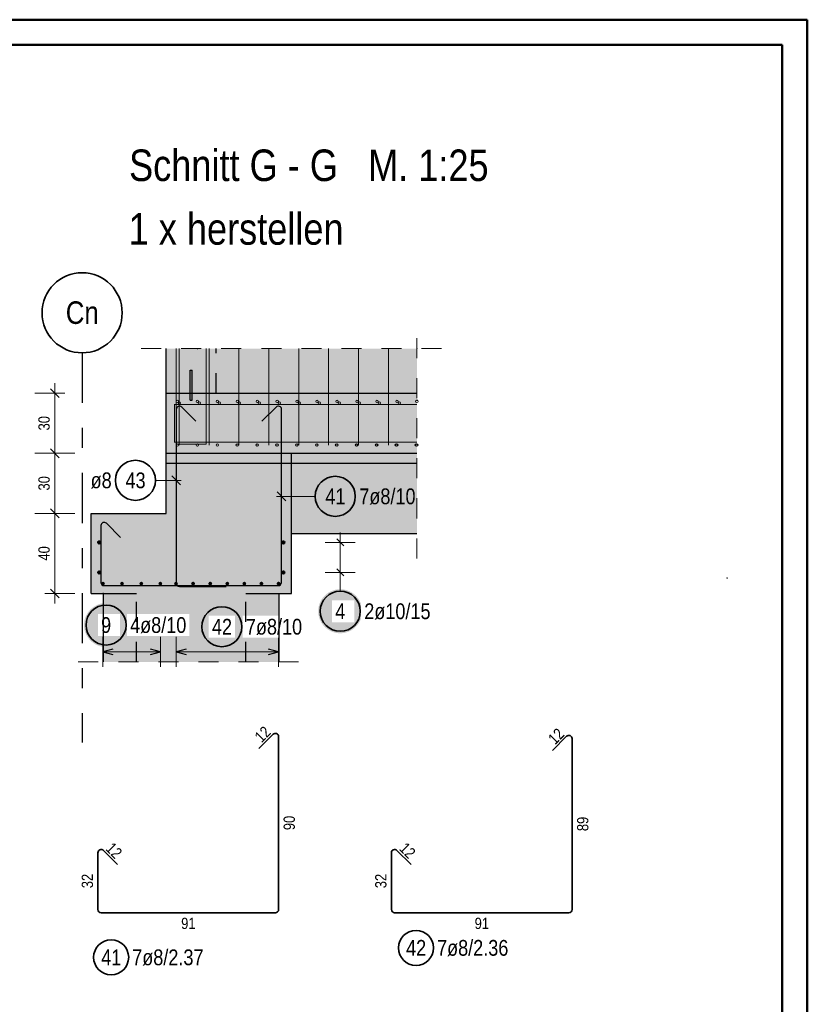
# Model space of a CAD drawing. Header units: millimetres. Extents: x -2.7 to 34.1, y -3.5 to 21.
# Tile 62 of 62: x 25.8 to 29.7, y 16.1 to 21. Entities that reach past the tile are written whole.
import ezdxf
from ezdxf.enums import TextEntityAlignment as Align

# ---------------------------------------------------------------- set-up
doc = ezdxf.new("R2010")
doc.units = ezdxf.units.MM
doc.linetypes.add('DASHDOTX2', pattern=[2, 1, -0.5, 0, -0.5])
doc.linetypes.add('HIDDEN', pattern=[0.375, 0.25, -0.125])
for name, color, linetype, lineweight in [('Achsen', 7, 'Continuous', 20), ('Nplo Bewehrung', 7, 'Continuous', 20), ('Schnittlinien', 7, 'Continuous', 20)]:
    doc.layers.add(name, color=color, linetype=linetype, lineweight=lineweight)
doc.styles.add('Arial Narrow', font='ARIALN.TTF')
doc.dimstyles.new('Arch_Strakon_dimstyle', dxfattribs={"dimtxt": 5.625, "dimasz": 1, "dimexe": 1.25, "dimexo": 0.0625, "dimgap": 1, "dimtad": 0, "dimdec": 5, "dimzin": 12, "dimdsep": 46, "dimtxsty": 'Arial Narrow', "dimblk": 'Arrowhead_Tick', "dimsah": 1, "dimcen": 0, "dimse1": 1, "dimse2": 1, "dimclrd": 6, "dimclrt": 3, "dimazin": 0, "dimtfac": 1, "dimtdec": 4, "dimtmove": 0, "dimatfit": 3, "dimldrblk": 'NONE', "dimfxl": 1, "dimtvp": 1, "dimtolj": 1, "dimtzin": 0, "dimlwd": 13, "dimarcsym": 2})

# ---------------------------------------------------------------- blocks, each defined once
blk = doc.blocks.new('Arrowhead_Tick')
at = {"color": 0, "linetype": 'Continuous', "lineweight": -2, "ltscale": 2}
for p, q in [((0, 10), (0, -5)), ((-1, 0), (0, 0)), ((5, 0), (0, 0))]:
    blk.add_line(p, q, dxfattribs=at)
at = {"color": 2, "linetype": 'Continuous', "lineweight": 35, "ltscale": 2}
blk.add_line((2.21, 2.21), (-2.21, -2.21), dxfattribs=at)
blk = doc.blocks.new('*D23')
at = {"color": 6, "linetype": 'Continuous', "lineweight": 13}
blk.add_line((25.9676, 18.1694), (25.9676, 18.5494), dxfattribs=at)
at = {"layer": 'Defpoints', "color": 0}
for p in [(25.9676, 18.5594), (26.1486, 18.5594), (26.1486, 18.1594)]:
    blk.add_point(p, dxfattribs=at)
at = {"color": 6, "lineweight": 13, "xscale": 0.01, "yscale": 0.01, "zscale": 0.01}
for p, rotation in [((25.9676, 18.5594), 90), ((25.9676, 18.1594), 270)]:
    blk.add_blockref('Arrowhead_Tick', p, dxfattribs=dict(at, rotation=rotation))
at = {"color": 3, "lineweight": 0, "insert": (25.9139, 18.3594), "char_height": 0.05625, "attachment_point": 5, "rotation": 90, "style": 'Arial Narrow'}
blk.add_mtext('\\A1;40', dxfattribs=at)
blk = doc.blocks.new('_None')
blk = doc.blocks.new('*D24')
at = {"color": 6, "linetype": 'Continuous', "lineweight": 13}
blk.add_line((25.9676, 18.5694), (25.9676, 18.8494), dxfattribs=at)
at = {"layer": 'Defpoints', "color": 0}
for p in [(25.9676, 18.8594), (26.5236, 18.8594), (26.1486, 18.5594)]:
    blk.add_point(p, dxfattribs=at)
at = {"color": 6, "lineweight": 13, "xscale": 0.01, "yscale": 0.01, "zscale": 0.01}
for p, rotation in [((25.9676, 18.8594), 90), ((25.9676, 18.5594), 270)]:
    blk.add_blockref('Arrowhead_Tick', p, dxfattribs=dict(at, rotation=rotation))
at = {"color": 3, "lineweight": 0, "insert": (25.9139, 18.7094), "char_height": 0.05625, "attachment_point": 5, "rotation": 90, "style": 'Arial Narrow'}
blk.add_mtext('\\A1;30', dxfattribs=at)
blk = doc.blocks.new('*D25')
at = {"color": 6, "linetype": 'Continuous', "lineweight": 13}
blk.add_line((25.9676, 18.8694), (25.9676, 19.1494), dxfattribs=at)
at = {"layer": 'Defpoints', "color": 0}
for p in [(25.9676, 19.1594), (26.5236, 19.1594), (26.5236, 18.8594)]:
    blk.add_point(p, dxfattribs=at)
at = {"color": 6, "lineweight": 13, "xscale": 0.01, "yscale": 0.01, "zscale": 0.01}
for p, rotation in [((25.9676, 19.1594), 90), ((25.9676, 18.8594), 270)]:
    blk.add_blockref('Arrowhead_Tick', p, dxfattribs=dict(at, rotation=rotation))
at = {"color": 3, "lineweight": 0, "insert": (25.9139, 19.0094), "char_height": 0.05625, "attachment_point": 5, "rotation": 90, "style": 'Arial Narrow'}
blk.add_mtext('\\A1;30', dxfattribs=at)

msp = doc.modelspace()

# ---------------------------------------------------------------- hatches: boundary and pattern name
at = {"lineweight": 25, "true_color": 0xd7ffd7}
for points in [[(26.680026, 19.159424), (26.680026, 19.382226), (26.523624, 19.382226), (26.523624, 19.159424)], [(27.775466, 19.159424), (27.775466, 19.382226), (26.680026, 19.382226), (26.680026, 19.159424)], [(26.523624, 18.559424), (27.148624, 18.559424), (27.148624, 18.859422), (26.523624, 18.859422)], [(27.775466, 18.459422), (27.775466, 18.859424), (27.148624, 18.859422), (27.148624, 18.459422)], [(26.148624, 18.159424), (27.148624, 18.159424), (27.148624, 18.559424), (26.148624, 18.559424)], [(26.209647, 17.816922), (27.0876, 17.816922), (27.0876, 18.159424), (26.209647, 18.159424)]]:
    msp.add_hatch(color=254, dxfattribs=at).paths.add_polyline_path(points)
at = {"lineweight": 25, "true_color": 0xff0000}
msp.add_hatch(color=1, dxfattribs=at).paths.add_polyline_path([(26.643627, 19.124422), (26.653627, 19.124422), (26.653627, 19.274422), (26.643627, 19.274422)])
at = {"lineweight": 25, "true_color": 0xcef2bf}
msp.add_hatch(color=254, dxfattribs=at).paths.add_polyline_path([(26.523624, 18.859422), (27.775466, 18.859424), (27.775466, 19.159424), (26.523624, 19.159422)])
at = {"lineweight": 25, "true_color": 0xeaffea}
for points in [[(27.775466, 18.809424), (27.775466, 18.859424), (26.523624, 18.859422), (26.523624, 18.809424)], [(26.523624, 18.809424), (27.148624, 18.809424), (27.148624, 18.859424), (26.523624, 18.859424)]]:
    msp.add_hatch(color=7, dxfattribs=at).paths.add_polyline_path(points)
at = {"lineweight": 25, "true_color": 0xffffff}
msp.add_hatch(color=7, dxfattribs=at).paths.add_polyline_path([(26.333208, 18.001475), (26.333141, 18.005314), (26.33294, 18.009148), (26.332605, 18.012973), (26.332138, 18.016784), (26.331537, 18.020576), (26.330804, 18.024345), (26.329941, 18.028087), (26.328947, 18.031795), (26.327824, 18.035467), (26.326574, 18.039097), (26.325198, 18.042682), (26.323698, 18.046216), (26.322075, 18.049696), (26.320332, 18.053117), (26.318471, 18.056475), (26.316493, 18.059766), (26.314402, 18.062986), (26.3122, 18.066132), (26.309889, 18.069198), (26.307473, 18.072182), (26.304954, 18.07508), (26.302335, 18.077888), (26.29962, 18.080603), (26.296812, 18.083221), (26.293915, 18.08574), (26.290931, 18.088156), (26.287864, 18.090467), (26.284719, 18.092669), (26.281499, 18.09476), (26.278208, 18.096738), (26.27485, 18.098599), (26.271429, 18.100342), (26.267949, 18.101965), (26.264415, 18.103465), (26.26083, 18.104841), (26.2572, 18.106091), (26.253528, 18.107214), (26.249819, 18.108208), (26.246078, 18.109071), (26.242309, 18.109804), (26.238517, 18.110405), (26.234706, 18.110873), (26.230881, 18.111207), (26.227047, 18.111408), (26.223208, 18.111475), (26.219369, 18.111408), (26.215535, 18.111207), (26.21171, 18.110873), (26.207899, 18.110405), (26.204107, 18.109804), (26.200338, 18.109071), (26.196597, 18.108208), (26.192888, 18.107214), (26.189216, 18.106091), (26.185586, 18.104841), (26.182001, 18.103465), (26.178467, 18.101965), (26.174987, 18.100342), (26.171566, 18.098599), (26.168208, 18.096738), (26.164917, 18.09476), (26.161697, 18.092669), (26.158552, 18.090467), (26.155485, 18.088156), (26.152501, 18.08574), (26.149604, 18.083221), (26.146796, 18.080603), (26.144081, 18.077888), (26.141462, 18.07508), (26.138943, 18.072182), (26.136527, 18.069198), (26.134216, 18.066132), (26.132014, 18.062986), (26.129923, 18.059766), (26.127945, 18.056475), (26.126084, 18.053117), (26.124341, 18.049696), (26.122718, 18.046216), (26.121218, 18.042682), (26.119842, 18.039097), (26.118592, 18.035467), (26.117469, 18.031795), (26.116476, 18.028087), (26.115612, 18.024345), (26.114879, 18.020576), (26.114279, 18.016784), (26.113811, 18.012973), (26.113476, 18.009148), (26.113275, 18.005314), (26.113208, 18.001475), (26.113275, 17.997636), (26.113476, 17.993802), (26.113811, 17.989977), (26.114279, 17.986166), (26.114879, 17.982374), (26.115612, 17.978605), (26.116476, 17.974864), (26.117469, 17.971155), (26.118592, 17.967483), (26.119842, 17.963853), (26.121218, 17.960268), (26.122718, 17.956734), (26.124341, 17.953254), (26.126084, 17.949833), (26.127945, 17.946475), (26.129923, 17.943184), (26.132014, 17.939964), (26.134216, 17.936819), (26.136527, 17.933752), (26.138943, 17.930769), (26.141462, 17.927871), (26.144081, 17.925063), (26.146796, 17.922348), (26.149604, 17.919729), (26.152501, 17.91721), (26.155485, 17.914794), (26.158552, 17.912483), (26.161697, 17.910281), (26.164917, 17.90819), (26.168208, 17.906212), (26.171566, 17.904351), (26.174987, 17.902608), (26.178467, 17.900985), (26.182001, 17.899485), (26.185586, 17.898109), (26.189216, 17.896859), (26.192888, 17.895736), (26.196597, 17.894743), (26.200338, 17.893879), (26.204107, 17.893146), (26.207899, 17.892546), (26.21171, 17.892078), (26.215535, 17.891743), (26.219369, 17.891542), (26.223208, 17.891475), (26.227047, 17.891542), (26.230881, 17.891743), (26.234706, 17.892078), (26.238517, 17.892546), (26.242309, 17.893146), (26.246078, 17.893879), (26.249819, 17.894743), (26.253528, 17.895736), (26.2572, 17.896859), (26.26083, 17.898109), (26.264415, 17.899485), (26.267949, 17.900985), (26.271429, 17.902608), (26.27485, 17.904351), (26.278208, 17.906212), (26.281499, 17.90819), (26.284719, 17.910281), (26.287864, 17.912483), (26.290931, 17.914794), (26.293915, 17.91721), (26.296812, 17.919729), (26.29962, 17.922348), (26.302335, 17.925063), (26.304954, 17.927871), (26.307473, 17.930769), (26.309889, 17.933752), (26.3122, 17.936819), (26.314402, 17.939964), (26.316493, 17.943184), (26.318471, 17.946475), (26.320332, 17.949833), (26.322075, 17.953254), (26.323698, 17.956734), (26.325198, 17.960268), (26.326574, 17.963853), (26.327824, 17.967483), (26.328947, 17.971155), (26.329941, 17.974864), (26.330804, 17.978605), (26.331537, 17.982374), (26.332138, 17.986166), (26.332605, 17.989977), (26.33294, 17.993802)])

# ---------------------------------------------------------------- linework, layer by layer
at = {"color": 4, "linetype": 'Continuous', "lineweight": 50}
for p, q in [((29.725, 21.025), (0, 21.025)), ((29.725, 0), (29.725, 21.025)), ((29.6, 20.9), (0.5, 20.9)), ((29.6, 0.125), (29.6, 20.9))]:
    msp.add_line(p, q, dxfattribs=at)
at = {"color": 5, "linetype": 'HIDDEN', "lineweight": 18, "ltscale": 0.25}
for p, q in [((27.775466, 18.334422), (27.775466, 19.507226)), ((26.398627, 19.382226), (27.900466, 19.382226)), ((26.084647, 17.816922), (27.2126, 17.816922))]:
    msp.add_line(p, q, dxfattribs=at)
at = {"color": 3, "linetype": 'HIDDEN', "lineweight": 25, "ltscale": 0.25}
for p, q in [((26.773627, 19.159424), (26.773627, 19.382226)), ((26.209647, 18.159424), (26.217078, 18.159424)), ((26.217078, 18.159424), (26.242117, 18.159424)), ((26.242117, 18.159424), (26.282777, 18.159424)), ((26.282777, 18.159424), (26.337497, 18.159424)), ((26.337497, 18.159424), (26.375953, 18.159424)), ((26.921294, 18.159424), (26.959751, 18.159424)), ((26.959751, 18.159424), (27.01447, 18.159424)), ((27.01447, 18.159424), (27.055131, 18.159424)), ((27.055131, 18.159424), (27.080169, 18.159424)), ((27.080169, 18.159424), (27.0876, 18.159424))]:
    msp.add_line(p, q, dxfattribs=at)
at = {"color": 3, "linetype": 'Continuous', "lineweight": 25}
for p, q in [((26.671648, 19.019027), (26.600937, 19.089737)), ((27.07231, 19.089738), (27.001599, 19.019028)), ((26.573624, 19.078424), (26.573624, 18.210424)), ((27.099624, 18.214425), (27.099624, 19.078425)), ((26.595721, 18.702091), (26.551526, 18.746285)), ((27.077526, 18.666397), (27.121721, 18.622203)), ((26.197624, 18.498425), (26.197624, 18.214425)), ((26.295648, 18.439028), (26.224937, 18.509738)), ((27.374913, 18.432102), (27.410268, 18.396747)), ((27.374913, 18.432102), (27.410268, 18.396747)), ((27.374913, 18.282102), (27.410268, 18.246747)), ((27.374913, 18.282102), (27.410268, 18.246747)), ((26.213624, 18.198425), (27.083624, 18.198425)), ((26.589624, 18.194424), (26.823624, 18.194424)), ((26.257624, 17.881541), (26.207624, 17.868144)), ((26.207624, 17.868144), (26.257624, 17.854747)), ((26.494624, 17.868144), (26.444624, 17.881541)), ((26.444624, 17.854747), (26.494624, 17.868144)), ((26.622624, 17.881541), (26.572624, 17.868144)), ((26.572624, 17.868144), (26.622624, 17.854747)), ((27.084624, 17.868144), (27.034624, 17.881541)), ((27.034624, 17.854747), (27.084624, 17.868144))]:
    msp.add_line(p, q, dxfattribs=at)
at = {"color": 5, "linetype": 'Continuous', "lineweight": 18}
for p, q in [((26.470012, 18.724188), (26.598624, 18.724188)), ((27.267777, 18.6443), (27.074624, 18.6443)), ((27.392591, 18.214425), (27.392591, 18.464425)), ((27.317591, 18.414425), (27.467591, 18.414425)), ((27.317591, 18.414425), (27.467591, 18.414425)), ((27.317591, 18.264425), (27.467591, 18.264425)), ((27.317591, 18.264425), (27.467591, 18.264425)), ((27.392591, 18.170366), (27.392591, 18.214425)), ((26.207624, 17.943144), (26.207624, 17.793144)), ((26.494624, 17.793144), (26.494624, 17.943144)), ((27.084624, 17.793144), (27.084624, 17.943144)), ((26.207624, 17.868144), (26.494624, 17.868144)), ((26.572624, 17.868144), (27.084624, 17.868144))]:
    msp.add_line(p, q, dxfattribs=at)
at = {"color": 2, "linetype": 'Continuous', "lineweight": 35}
for p, q in [((27.057491, 17.455881), (26.98678, 17.38517)), ((27.084805, 16.580567), (27.084805, 17.444567)), ((28.523046, 17.445881), (28.452335, 17.37517)), ((28.55036, 16.580567), (28.55036, 17.434567)), ((26.280829, 16.80517), (26.210118, 16.875881)), ((27.746384, 16.80517), (27.675673, 16.875881)), ((26.182805, 16.864567), (26.182805, 16.580567)), ((27.64836, 16.864567), (27.64836, 16.580567)), ((26.198805, 16.564567), (27.068805, 16.564567)), ((27.66436, 16.564567), (28.53436, 16.564567))]:
    msp.add_line(p, q, dxfattribs=at)
at = {"color": 9, "linetype": 'Continuous', "lineweight": 0}
for centre in [(26.680026, 19.382226), (27.775466, 19.382226), (27.775466, 19.124422), (27.148624, 18.809424), (29.324628, 18.236664), (26.208624, 18.159424)]:
    msp.add_circle(centre, 0.00111, dxfattribs=at)
at = {"color": 2, "linetype": 'Continuous', "lineweight": 35}
for centre, radius in [((26.370012, 18.724188), 0.1), ((27.367777, 18.6443), 0.1), ((27.392591, 18.070366), 0.1), ((26.223208, 18.001475), 0.1), ((27.771033, 16.389141), 0.0875), ((26.248747, 16.341865), 0.0875)]:
    msp.add_circle(centre, radius, dxfattribs=at)
at = {"color": 4, "linetype": 'Continuous', "lineweight": 50}
for centre, radius in [((26.188624, 18.414425), 0.005), ((26.188624, 18.414425), 0.005), ((26.188624, 18.414425), 0.0045), ((26.188624, 18.414425), 0.0035), ((26.188624, 18.414425), 0.0025), ((26.188624, 18.414425), 0.0015), ((26.188624, 18.414425), 0.0005), ((27.108624, 18.414425), 0.005), ((27.108624, 18.414425), 0.005), ((27.108624, 18.414425), 0.0045), ((27.108624, 18.414425), 0.0035), ((27.108624, 18.414425), 0.0025), ((27.108624, 18.414425), 0.0015), ((27.108624, 18.414425), 0.0005), ((26.188624, 18.264425), 0.005), ((26.188624, 18.264425), 0.005), ((26.188624, 18.264425), 0.0045), ((26.188624, 18.264425), 0.0035), ((26.188624, 18.264425), 0.0025), ((26.188624, 18.264425), 0.0015), ((26.188624, 18.264425), 0.0005), ((27.108624, 18.264425), 0.005), ((27.108624, 18.264425), 0.005), ((27.108624, 18.264425), 0.0045), ((27.108624, 18.264425), 0.0035), ((27.108624, 18.264425), 0.0025), ((27.108624, 18.264425), 0.0015), ((27.108624, 18.264425), 0.0005), ((26.207624, 18.208425), 0.004), ((26.207624, 18.208425), 0.004), ((26.207624, 18.208425), 0.0036), ((26.207624, 18.208425), 0.0028), ((26.207624, 18.208425), 0.002), ((26.207624, 18.208425), 0.0012), ((26.207624, 18.208425), 0.0004), ((26.30329, 18.208425), 0.004), ((26.30329, 18.208425), 0.004), ((26.30329, 18.208425), 0.0036), ((26.30329, 18.208425), 0.0028), ((26.30329, 18.208425), 0.002), ((26.30329, 18.208425), 0.0012), ((26.30329, 18.208425), 0.0004), ((26.398957, 18.208425), 0.004), ((26.398957, 18.208425), 0.004), ((26.398957, 18.208425), 0.0036), ((26.398957, 18.208425), 0.0028), ((26.398957, 18.208425), 0.002), ((26.398957, 18.208425), 0.0012), ((26.398957, 18.208425), 0.0004), ((26.494624, 18.208425), 0.004), ((26.494624, 18.208425), 0.004), ((26.494624, 18.208425), 0.0036), ((26.494624, 18.208425), 0.0028), ((26.494624, 18.208425), 0.002), ((26.494624, 18.208425), 0.0012), ((26.494624, 18.208425), 0.0004), ((26.572624, 18.208425), 0.004), ((26.572624, 18.208425), 0.004), ((26.572624, 18.208425), 0.0036), ((26.572624, 18.208425), 0.0028), ((26.572624, 18.208425), 0.002), ((26.572624, 18.208425), 0.0012), ((26.572624, 18.208425), 0.0004), ((26.657957, 18.208425), 0.004), ((26.657957, 18.208425), 0.004), ((26.657957, 18.208425), 0.0036), ((26.657957, 18.208425), 0.0028), ((26.657957, 18.208425), 0.002), ((26.657957, 18.208425), 0.0012), ((26.657957, 18.208425), 0.0004), ((26.74329, 18.208425), 0.004), ((26.74329, 18.208425), 0.004), ((26.74329, 18.208425), 0.0036), ((26.74329, 18.208425), 0.0028), ((26.74329, 18.208425), 0.002), ((26.74329, 18.208425), 0.0012), ((26.74329, 18.208425), 0.0004), ((26.828624, 18.208425), 0.004), ((26.828624, 18.208425), 0.004), ((26.828624, 18.208425), 0.0036), ((26.828624, 18.208425), 0.0028), ((26.828624, 18.208425), 0.002), ((26.828624, 18.208425), 0.0012), ((26.828624, 18.208425), 0.0004), ((26.913957, 18.208425), 0.004), ((26.913957, 18.208425), 0.004), ((26.913957, 18.208425), 0.0036), ((26.913957, 18.208425), 0.0028), ((26.913957, 18.208425), 0.002), ((26.913957, 18.208425), 0.0012), ((26.913957, 18.208425), 0.0004), ((26.99929, 18.208425), 0.004), ((26.99929, 18.208425), 0.004), ((26.99929, 18.208425), 0.0036), ((26.99929, 18.208425), 0.0028), ((26.99929, 18.208425), 0.002), ((26.99929, 18.208425), 0.0012), ((26.99929, 18.208425), 0.0004), ((27.084624, 18.208425), 0.004), ((27.084624, 18.208425), 0.004), ((27.084624, 18.208425), 0.0036), ((27.084624, 18.208425), 0.0028), ((27.084624, 18.208425), 0.002), ((27.084624, 18.208425), 0.0012), ((27.084624, 18.208425), 0.0004)]:
    msp.add_circle(centre, radius, dxfattribs=at)
at = {"color": 3, "linetype": 'Continuous', "lineweight": 25}
for centre, start, end in [((26.589624, 19.078424), 45, 180), ((27.083624, 19.078425), 0, 135), ((26.213624, 18.498425), 45, 180), ((26.213624, 18.214425), 180, 270), ((26.589624, 18.210424), 180, 270), ((27.083624, 18.214425), 270, 0)]:
    msp.add_arc(centre, 0.016, start, end, dxfattribs=at)
at = {"color": 2, "linetype": 'Continuous', "lineweight": 35}
for centre, start, end in [((27.068805, 17.444567), 0, 135), ((28.53436, 17.434567), 0, 135), ((26.198805, 16.864567), 45, 180), ((27.66436, 16.864567), 45, 180), ((26.198805, 16.580567), 180, 270), ((27.068805, 16.580567), 270, 0), ((27.66436, 16.580567), 180, 270), ((28.53436, 16.580567), 270, 0)]:
    msp.add_arc(centre, 0.016, start, end, dxfattribs=at)
at = {"layer": 'Achsen', "color": 3, "linetype": 'DASHDOTX2', "lineweight": 25, "ltscale": 0.25}
msp.add_line((26.103627, 19.361135), (26.103627, 17.415393), dxfattribs=at)
at = {"layer": 'Achsen', "color": 2, "linetype": 'Continuous', "lineweight": 35}
msp.add_circle((26.103627, 19.561135), 0.2, dxfattribs=at)
at = {"layer": 'Nplo Bewehrung', "color": 9, "linetype": 'Continuous', "lineweight": 0}
for p, q in [((26.573627, 19.382226), (26.573627, 18.904424)), ((26.588627, 18.899424), (26.588627, 19.382226)), ((26.723627, 18.904424), (26.723627, 19.382226)), ((26.737858, 18.899424), (26.737858, 19.382226)), ((26.887088, 18.899424), (26.887088, 19.382226)), ((27.036319, 18.899424), (27.036319, 19.382226)), ((27.18555, 18.899424), (27.18555, 19.382226)), ((27.334781, 18.899424), (27.334781, 19.382226)), ((27.484011, 18.899424), (27.484011, 19.382226)), ((27.633242, 18.899424), (27.633242, 19.382226)), ((26.563624, 19.103422), (27.775466, 19.103422)), ((26.564624, 18.915422), (26.564624, 19.103422)), ((26.564624, 19.103422), (27.258624, 19.103422)), ((26.563624, 18.915422), (27.775466, 18.915422)), ((27.258624, 18.915422), (26.564624, 18.915422)), ((26.573627, 18.904424), (26.723627, 18.904424))]:
    msp.add_line(p, q, dxfattribs=at)
for centre in [(26.579624, 19.118422), (26.579624, 19.118422), (26.589624, 19.110422), (26.589624, 19.110422), (26.679249, 19.118422), (26.679249, 19.118422), (26.689428, 19.110422), (26.689428, 19.110422), (26.778875, 19.118422), (26.778875, 19.118422), (26.789232, 19.110422), (26.789232, 19.110422), (26.878501, 19.118422), (26.878501, 19.118422), (26.889036, 19.110422), (26.889036, 19.110422), (26.978127, 19.118422), (26.978127, 19.118422), (26.98884, 19.110422), (26.98884, 19.110422), (27.077753, 19.118422), (27.077753, 19.118422), (27.088644, 19.110422), (27.088644, 19.110422), (27.177379, 19.118422), (27.177379, 19.118422), (27.188449, 19.110422), (27.188449, 19.110422), (27.277005, 19.118422), (27.277005, 19.118422), (27.288253, 19.110422), (27.288253, 19.110422), (27.376631, 19.118422), (27.376631, 19.118422), (27.388057, 19.110422), (27.388057, 19.110422), (27.476257, 19.118422), (27.476257, 19.118422), (27.487861, 19.110422), (27.487861, 19.110422), (27.575883, 19.118422), (27.575883, 19.118422), (27.587665, 19.110422), (27.587665, 19.110422), (27.675508, 19.118422), (27.675508, 19.118422), (27.68747, 19.110422), (27.68747, 19.110422), (27.775134, 19.118422), (27.775134, 19.118422), (26.579624, 18.900422), (26.579624, 18.900422), (26.579624, 18.900422), (26.579624, 18.900422), (26.678936, 18.900422), (26.678936, 18.900422), (26.679249, 18.900422), (26.679249, 18.900422), (26.778249, 18.900422), (26.778249, 18.900422), (26.778875, 18.900422), (26.778875, 18.900422), (26.877562, 18.900422), (26.877562, 18.900422), (26.878501, 18.900422), (26.878501, 18.900422), (26.976875, 18.900422), (26.976875, 18.900422), (26.978127, 18.900422), (26.978127, 18.900422), (27.076187, 18.900422), (27.076187, 18.900422), (27.077753, 18.900422), (27.077753, 18.900422), (27.1755, 18.900422), (27.1755, 18.900422), (27.177379, 18.900422), (27.177379, 18.900422), (27.274813, 18.900422), (27.274813, 18.900422), (27.277005, 18.900422), (27.277005, 18.900422), (27.374126, 18.900422), (27.374126, 18.900422), (27.376631, 18.900422), (27.376631, 18.900422), (27.473438, 18.900422), (27.473438, 18.900422), (27.476257, 18.900422), (27.476257, 18.900422), (27.572751, 18.900422), (27.572751, 18.900422), (27.575883, 18.900422), (27.575883, 18.900422), (27.672064, 18.900422), (27.672064, 18.900422), (27.675508, 18.900422), (27.675508, 18.900422), (27.771377, 18.900422), (27.771377, 18.900422), (27.775134, 18.900422), (27.775134, 18.900422)]:
    msp.add_circle(centre, 0.006, dxfattribs=at)
at = {"layer": 'Schnittlinien', "color": 3, "linetype": 'Continuous', "lineweight": 25}
for p, q in [((26.523624, 19.159422), (26.523624, 19.382226)), ((26.643627, 19.274422), (26.653627, 19.274422)), ((26.643627, 19.124422), (26.643627, 19.274422)), ((26.653627, 19.124422), (26.653627, 19.274422)), ((26.523624, 19.159424), (26.680026, 19.159424)), ((26.523624, 18.859422), (26.523624, 19.159422)), ((26.680026, 19.159424), (27.775466, 19.159424)), ((26.643627, 19.124422), (26.653627, 19.124422)), ((26.523624, 18.859424), (27.148624, 18.859424)), ((26.523624, 18.559424), (26.523624, 18.859422)), ((27.148624, 18.859424), (27.775466, 18.859424)), ((27.148624, 18.559424), (27.148624, 18.859422)), ((26.523624, 18.809424), (27.775466, 18.809424)), ((26.148624, 18.559424), (26.523624, 18.559424)), ((26.148624, 18.159424), (26.148624, 18.559424)), ((27.148624, 18.159424), (27.148624, 18.559424)), ((27.148624, 18.459422), (27.775466, 18.459422)), ((26.148624, 18.159424), (26.209647, 18.159424)), ((27.0876, 18.159424), (27.148624, 18.159424))]:
    msp.add_line(p, q, dxfattribs=at)

# ---------------------------------------------------------------- texts
at = {"color": 1, "lineweight": 70, "style": 'Arial Narrow'}
for s, p in [('Schnitt G - G   M. 1:25', (26.338203, 20.219065)), ('1 x herstellen', (26.33607, 19.901274))]:
    msp.add_text(s, height=0.1575, dxfattribs=at).set_placement(p)
at = {"color": 2, "lineweight": 35, "char_height": 0.07875, "attachment_point": 1, "line_spacing_factor": 0.9, "style": 'Arial Narrow'}
for s, insert in [('ø8', (26.146062, 18.763563)), ('43', (26.3204, 18.763563)), ('7ø8/10', (27.487777, 18.683675)), ('41', (27.318165, 18.683675)), ('42', (27.721421, 16.428516)), ('7ø8/2.36', (27.876033, 16.428516)), ('41', (26.199134, 16.38124)), ('7ø8/2.37', (26.353747, 16.38124))]:
    msp.add_mtext(s, dxfattribs=dict(at, insert=insert))
at = {"color": 3, "lineweight": 25, "char_height": 0.05625, "attachment_point": 1, "line_spacing_factor": 0.9, "style": 'Arial Narrow'}
for s, insert, rotation in [('12', (26.959868, 17.450535), 45), ('12', (28.425423, 17.440535), 45), ('90', (27.109805, 16.97713), 90), ('89', (28.57536, 16.97213), 90), ('12', (26.257625, 16.920652), 315), ('12', (27.72318, 16.920652), 315), ('32', (26.101555, 16.68713), 90), ('32', (27.56711, 16.68713), 90)]:
    msp.add_mtext(s, dxfattribs=dict(at, insert=insert, rotation=rotation))
for insert in [(26.598367, 16.539567), (28.063922, 16.539567)]:
    msp.add_mtext('91', dxfattribs=dict(at, insert=insert))
at = {"layer": 'Achsen', "color": 4, "lineweight": 50, "style": 'Arial Narrow'}
msp.add_text('Cn', height=0.1125, dxfattribs=at).set_placement((26.104454, 19.56192), align=Align.MIDDLE_CENTER)

# ---------------------------------------------------------------- dimensions: what is measured, and where the dimension line sits
at = {"lineweight": 0}
for base, p1, p2, text, picture, middle in [((25.967591, 19.159422), (26.523624, 18.859424), (26.523624, 19.159422), '30', '*D25', (25.967591, 19.009423)), ((25.967591, 18.859424), (26.148624, 18.559424), (26.523624, 18.859424), '30', '*D24', (25.967591, 18.709424)), ((25.967591, 18.559424), (26.148624, 18.159424), (26.148624, 18.559424), '40', '*D23', (25.967591, 18.359424))]:
    dim = msp.add_linear_dim(base=base, p1=p1, p2=p2, angle=90, text=text, dimstyle='Arch_Strakon_dimstyle', override={"dimscale": 0.01, "dimtxt": 5.625, "dimasz": 1, "dimgap": 2.5, "dimtad": 1, "dimjust": 0, "dimtih": 0, "dimtoh": 0, "dimdec": 5, "dimdsep": 46, "dimtxsty": 'Arial Narrow', "dimclrd": 6, "dimclrt": 3, "dimtix": 1, "dimtofl": 255, "dimtmove": 0, "dimatfit": 2, "dimfxl": 0, "dimfxlon": 0, "dimtvp": 44.444444, "dimlwd": 13}, dxfattribs=at)
    dim.commit()
    dim.dimension.update_dxf_attribs({"geometry": picture, "text_midpoint": middle, "dimtype": 160})

# ---------------------------------------------------------------- next in the draw order: texts
at = {"color": 2, "lineweight": 35, "char_height": 0.07875, "attachment_point": 1, "line_spacing_factor": 0.9, "style": 'Arial Narrow', "bg_fill": 3, "box_fill_scale": 1.2, "bg_fill_color": 256, "bg_fill_true_color": 13158600, "bg_fill_transparency": 0}
for s, insert in [('9', (26.198402, 18.04085)), ('4ø8/10', (26.343208, 18.04085))]:
    msp.add_mtext(s, dxfattribs=dict(at, insert=insert))

# ---------------------------------------------------------------- next in the draw order: hatches: boundary and pattern name
at = {"lineweight": 25, "true_color": 0xffffff}
msp.add_hatch(color=7, dxfattribs=at).paths.add_polyline_path([(26.911436, 17.993144), (26.911369, 17.996983), (26.911168, 18.000817), (26.910833, 18.004642), (26.910366, 18.008453), (26.909765, 18.012245), (26.909032, 18.016014), (26.908169, 18.019755), (26.907175, 18.023464), (26.906052, 18.027136), (26.904802, 18.030766), (26.903426, 18.034351), (26.901926, 18.037885), (26.900303, 18.041365), (26.89856, 18.044786), (26.896699, 18.048144), (26.894721, 18.051435), (26.89263, 18.054655), (26.890428, 18.0578), (26.888117, 18.060867), (26.885701, 18.063851), (26.883182, 18.066748), (26.880563, 18.069556), (26.877848, 18.072271), (26.87504, 18.07489), (26.872143, 18.077409), (26.869159, 18.079825), (26.866092, 18.082136), (26.862947, 18.084338), (26.859727, 18.086429), (26.856436, 18.088407), (26.853078, 18.090268), (26.849657, 18.092011), (26.846177, 18.093634), (26.842643, 18.095134), (26.839058, 18.09651), (26.835428, 18.09776), (26.831756, 18.098883), (26.828047, 18.099877), (26.824306, 18.10074), (26.820537, 18.101473), (26.816745, 18.102073), (26.812934, 18.102541), (26.809109, 18.102876), (26.805275, 18.103077), (26.801436, 18.103144), (26.797597, 18.103077), (26.793763, 18.102876), (26.789938, 18.102541), (26.786127, 18.102073), (26.782335, 18.101473), (26.778566, 18.10074), (26.774825, 18.099877), (26.771116, 18.098883), (26.767444, 18.09776), (26.763814, 18.09651), (26.760229, 18.095134), (26.756695, 18.093634), (26.753215, 18.092011), (26.749794, 18.090268), (26.746436, 18.088407), (26.743145, 18.086429), (26.739925, 18.084338), (26.73678, 18.082136), (26.733713, 18.079825), (26.730729, 18.077409), (26.727832, 18.07489), (26.725024, 18.072271), (26.722309, 18.069556), (26.71969, 18.066748), (26.717171, 18.063851), (26.714755, 18.060867), (26.712444, 18.0578), (26.710242, 18.054655), (26.708151, 18.051435), (26.706173, 18.048144), (26.704312, 18.044786), (26.702569, 18.041365), (26.700946, 18.037885), (26.699446, 18.034351), (26.69807, 18.030766), (26.69682, 18.027136), (26.695697, 18.023464), (26.694704, 18.019755), (26.69384, 18.016014), (26.693107, 18.012245), (26.692507, 18.008453), (26.692039, 18.004642), (26.691704, 18.000817), (26.691503, 17.996983), (26.691436, 17.993144), (26.691503, 17.989305), (26.691704, 17.985471), (26.692039, 17.981646), (26.692507, 17.977835), (26.693107, 17.974043), (26.69384, 17.970274), (26.694704, 17.966533), (26.695697, 17.962824), (26.69682, 17.959152), (26.69807, 17.955522), (26.699446, 17.951937), (26.700946, 17.948403), (26.702569, 17.944923), (26.704312, 17.941502), (26.706173, 17.938144), (26.708151, 17.934853), (26.710242, 17.931633), (26.712444, 17.928488), (26.714755, 17.925421), (26.717171, 17.922437), (26.71969, 17.91954), (26.722309, 17.916732), (26.725024, 17.914017), (26.727832, 17.911398), (26.730729, 17.908879), (26.733713, 17.906463), (26.73678, 17.904152), (26.739925, 17.90195), (26.743145, 17.899859), (26.746436, 17.897881), (26.749794, 17.89602), (26.753215, 17.894277), (26.756695, 17.892654), (26.760229, 17.891154), (26.763814, 17.889778), (26.767444, 17.888528), (26.771116, 17.887405), (26.774825, 17.886411), (26.778566, 17.885548), (26.782335, 17.884815), (26.786127, 17.884214), (26.789938, 17.883747), (26.793763, 17.883412), (26.797597, 17.883211), (26.801436, 17.883144), (26.805275, 17.883211), (26.809109, 17.883412), (26.812934, 17.883747), (26.816745, 17.884214), (26.820537, 17.884815), (26.824306, 17.885548), (26.828047, 17.886411), (26.831756, 17.887405), (26.835428, 17.888528), (26.839058, 17.889778), (26.842643, 17.891154), (26.846177, 17.892654), (26.849657, 17.894277), (26.853078, 17.89602), (26.856436, 17.897881), (26.859727, 17.899859), (26.862947, 17.90195), (26.866092, 17.904152), (26.869159, 17.906463), (26.872143, 17.908879), (26.87504, 17.911398), (26.877848, 17.914017), (26.880563, 17.916732), (26.883182, 17.91954), (26.885701, 17.922437), (26.888117, 17.925421), (26.890428, 17.928488), (26.89263, 17.931633), (26.894721, 17.934853), (26.896699, 17.938144), (26.89856, 17.941502), (26.900303, 17.944923), (26.901926, 17.948403), (26.903426, 17.951937), (26.904802, 17.955522), (26.906052, 17.959152), (26.907175, 17.962824), (26.908169, 17.966533), (26.909032, 17.970274), (26.909765, 17.974043), (26.910366, 17.977835), (26.910833, 17.981646), (26.911168, 17.985471)])

# ---------------------------------------------------------------- next in the draw order: linework, layer by layer
at = {"color": 3, "linetype": 'HIDDEN', "lineweight": 25, "ltscale": 0.25}
msp.add_line((26.375953, 17.816922), (26.375953, 18.159424), dxfattribs=at)
at = {"color": 5, "linetype": 'Continuous', "lineweight": 18}
msp.add_line((26.572624, 17.943144), (26.572624, 17.793144), dxfattribs=at)
at = {"color": 2, "linetype": 'Continuous', "lineweight": 35}
msp.add_circle((26.801436, 17.993144), 0.1, dxfattribs=at)
at = {"layer": 'Schnittlinien', "color": 3, "linetype": 'Continuous', "lineweight": 25}
msp.add_line((26.209647, 17.816922), (26.209647, 18.159424), dxfattribs=at)

# ---------------------------------------------------------------- next in the draw order: texts
at = {"color": 2, "lineweight": 35, "char_height": 0.07875, "attachment_point": 1, "line_spacing_factor": 0.9, "style": 'Arial Narrow', "bg_fill": 3, "box_fill_scale": 1.2, "bg_fill_color": 256, "bg_fill_true_color": 13158600, "bg_fill_transparency": 0}
for s, insert in [('42', (26.751824, 18.032519)), ('7ø8/10', (26.921436, 18.032519))]:
    msp.add_mtext(s, dxfattribs=dict(at, insert=insert))

# ---------------------------------------------------------------- next in the draw order: hatches: boundary and pattern name
at = {"lineweight": 25, "true_color": 0xffffff}
msp.add_hatch(color=7, dxfattribs=at).paths.add_polyline_path([(27.502591, 18.070366), (27.502524, 18.074205), (27.502323, 18.078039), (27.501988, 18.081864), (27.50152, 18.085675), (27.50092, 18.089467), (27.500187, 18.093236), (27.499323, 18.096977), (27.498329, 18.100686), (27.497207, 18.104358), (27.495957, 18.107988), (27.494581, 18.111573), (27.493081, 18.115107), (27.491458, 18.118587), (27.489715, 18.122008), (27.487853, 18.125366), (27.485876, 18.128657), (27.483785, 18.131877), (27.481583, 18.135022), (27.479272, 18.138089), (27.476856, 18.141073), (27.474337, 18.14397), (27.471718, 18.146778), (27.469003, 18.149493), (27.466195, 18.152112), (27.463297, 18.154631), (27.460313, 18.157047), (27.457247, 18.159358), (27.454102, 18.16156), (27.450882, 18.163651), (27.447591, 18.165629), (27.444233, 18.16749), (27.440811, 18.169233), (27.437332, 18.170856), (27.433797, 18.172356), (27.430213, 18.173732), (27.426583, 18.174982), (27.422911, 18.176105), (27.419202, 18.177099), (27.415461, 18.177962), (27.411692, 18.178695), (27.4079, 18.179295), (27.404089, 18.179763), (27.400264, 18.180098), (27.39643, 18.180299), (27.392591, 18.180366), (27.388752, 18.180299), (27.384917, 18.180098), (27.381093, 18.179763), (27.377282, 18.179295), (27.373489, 18.178695), (27.36972, 18.177962), (27.365979, 18.177099), (27.362271, 18.176105), (27.358599, 18.174982), (27.354968, 18.173732), (27.351384, 18.172356), (27.34785, 18.170856), (27.34437, 18.169233), (27.340949, 18.16749), (27.337591, 18.165629), (27.3343, 18.163651), (27.331079, 18.16156), (27.327934, 18.159358), (27.324868, 18.157047), (27.321884, 18.154631), (27.318986, 18.152112), (27.316178, 18.149493), (27.313463, 18.146778), (27.310845, 18.14397), (27.308326, 18.141073), (27.305909, 18.138089), (27.303599, 18.135022), (27.301397, 18.131877), (27.299305, 18.128657), (27.297328, 18.125366), (27.295466, 18.122008), (27.293723, 18.118587), (27.292101, 18.115107), (27.2906, 18.111573), (27.289224, 18.107988), (27.287974, 18.104358), (27.286852, 18.100686), (27.285858, 18.096977), (27.284994, 18.093236), (27.284262, 18.089467), (27.283661, 18.085675), (27.283193, 18.081864), (27.282859, 18.078039), (27.282658, 18.074205), (27.282591, 18.070366), (27.282658, 18.066527), (27.282859, 18.062693), (27.283193, 18.058868), (27.283661, 18.055057), (27.284262, 18.051265), (27.284994, 18.047496), (27.285858, 18.043755), (27.286852, 18.040046), (27.287974, 18.036374), (27.289224, 18.032744), (27.2906, 18.029159), (27.292101, 18.025625), (27.293723, 18.022145), (27.295466, 18.018724), (27.297328, 18.015366), (27.299305, 18.012075), (27.301397, 18.008855), (27.303599, 18.00571), (27.305909, 18.002643), (27.308326, 17.999659), (27.310845, 17.996762), (27.313463, 17.993954), (27.316178, 17.991239), (27.318986, 17.98862), (27.321884, 17.986101), (27.324868, 17.983685), (27.327934, 17.981374), (27.331079, 17.979172), (27.3343, 17.977081), (27.337591, 17.975103), (27.340949, 17.973242), (27.34437, 17.971499), (27.34785, 17.969876), (27.351384, 17.968376), (27.354968, 17.967), (27.358599, 17.96575), (27.362271, 17.964627), (27.365979, 17.963633), (27.36972, 17.96277), (27.373489, 17.962037), (27.377282, 17.961437), (27.381093, 17.960969), (27.384917, 17.960634), (27.388752, 17.960433), (27.392591, 17.960366), (27.39643, 17.960433), (27.400264, 17.960634), (27.404089, 17.960969), (27.4079, 17.961437), (27.411692, 17.962037), (27.415461, 17.96277), (27.419202, 17.963633), (27.422911, 17.964627), (27.426583, 17.96575), (27.430213, 17.967), (27.433797, 17.968376), (27.437332, 17.969876), (27.440811, 17.971499), (27.444233, 17.973242), (27.447591, 17.975103), (27.450882, 17.977081), (27.454102, 17.979172), (27.457247, 17.981374), (27.460313, 17.983685), (27.463297, 17.986101), (27.466195, 17.98862), (27.469003, 17.991239), (27.471718, 17.993954), (27.474337, 17.996762), (27.476856, 17.999659), (27.479272, 18.002643), (27.481583, 18.00571), (27.483785, 18.008855), (27.485876, 18.012075), (27.487853, 18.015366), (27.489715, 18.018724), (27.491458, 18.022145), (27.493081, 18.025625), (27.494581, 18.029159), (27.495957, 18.032744), (27.497207, 18.036374), (27.498329, 18.040046), (27.499323, 18.043755), (27.500187, 18.047496), (27.50092, 18.051265), (27.50152, 18.055057), (27.501988, 18.058868), (27.502323, 18.062693)])

# ---------------------------------------------------------------- next in the draw order: linework, layer by layer
at = {"color": 3, "linetype": 'HIDDEN', "lineweight": 25, "ltscale": 0.25}
msp.add_line((26.921294, 17.816922), (26.921294, 18.159424), dxfattribs=at)
at = {"layer": 'Schnittlinien', "color": 3, "linetype": 'Continuous', "lineweight": 25}
msp.add_line((27.0876, 17.816922), (27.0876, 18.159424), dxfattribs=at)

# ---------------------------------------------------------------- next in the draw order: texts
at = {"color": 2, "lineweight": 35, "char_height": 0.07875, "attachment_point": 1, "line_spacing_factor": 0.9, "style": 'Arial Narrow', "bg_fill": 3, "box_fill_scale": 1.2, "bg_fill_color": 256, "bg_fill_true_color": 13158600, "bg_fill_transparency": 0}
for s, insert in [('4', (27.367784, 18.109741)), ('2ø10/15', (27.512591, 18.109741))]:
    msp.add_mtext(s, dxfattribs=dict(at, insert=insert))

doc.saveas('drawing.dxf')
